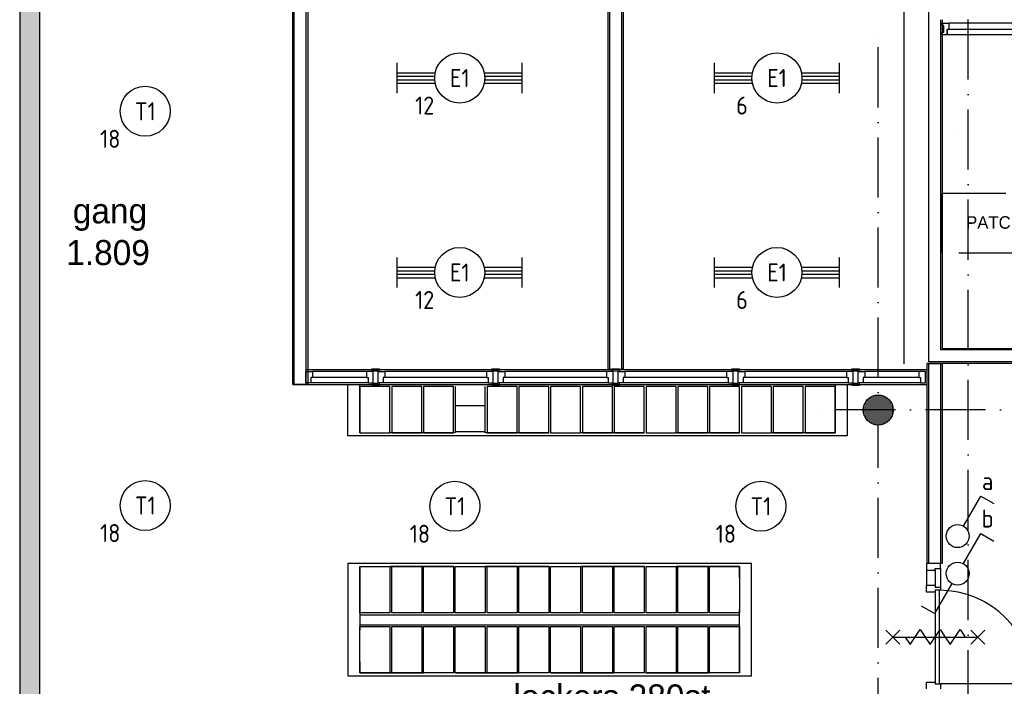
# Model space of a CAD drawing. Header units: millimetres. Extents: x 84333 to 240712, y -2244 to 84291.
# Tile 36 of 87: x 131332 to 141179, y 55016 to 61676. Entities that reach past the tile are written whole.
import ezdxf
from ezdxf.enums import TextEntityAlignment as Align

# ---------------------------------------------------------------- set-up
doc = ezdxf.new("R2010")
doc.units = ezdxf.units.MM
doc.header["$LTSCALE"] = 100
doc.linetypes.add('DASHDOT', pattern=[9, 6, -1.5, 0, -1.5])
doc.linetypes.add('HIDDEN', pattern=[9.525, 6.35, -3.175])
doc.layers.get('0').update_dxf_attribs({"linetype": 'CONTINUOUS'})
for name, color, linetype in [('AFDELING', 4, 'CONTINUOUS'), ('AL$1----_ALGEMEEN', 7, 'CONTINUOUS'), ('AL$7----_STRAMIEN', 1, 'DASHDOT'), ('AL22----_BINNENWAND', 7, 'CONTINUOUS'), ('AL28----_KONSTRUKTIE', 3, 'CONTINUOUS'), ('AL32----_BINNENKOZ', 7, 'CONTINUOUS'), ('AL32----_DRAAIRICHTING', 1, 'CONTINUOUS'), ('AL65----_BEVEILIGING', 7, 'CONTINUOUS'), ('ALXAA---_GEWBETON', 12, 'CONTINUOUS'), ('BL$4----', 7, 'CONTINUOUS'), ('BOUW', 8, 'CONTINUOUS'), ('EB63101-_ATTRIB', 2, 'CONTINUOUS'), ('EB63102-_ATTRIB', 2, 'CONTINUOUS'), ('EL63101-_LICHT-ARM', 3, 'CONTINUOUS'), ('EL63102-_LICHT-SCH', 3, 'CONTINUOUS'), ('EL6441--_DATACOM', 3, 'CONTINUOUS'), ('KABELGGOOT1', 8, 'CONTINUOUS')]:
    doc.layers.add(name, color=color, linetype=linetype)
doc.styles.add('1_8', font='ISO', dxfattribs={"height": 1.8})
doc.styles.add('BURO-025', font='BUROFONT.shx', dxfattribs={"height": 250})
doc.styles.add('TECHNIC', font='technic_.ttf')

# ---------------------------------------------------------------- blocks, each defined once
blk = doc.blocks.new('ES3G00')
at = {"color": 0}
blk.add_circle((0, 0), 2.5, dxfattribs=at)
at = {"color": 0, "style": '1_8'}
for tag, flags, p in [('SCHAK', 8, (3.5, 2.75)), ('A_CODE', 8, (0, 0)), ('GROEP', 8, (-3.5, -2.75)), ('KAST', 9, (3.5, -2.75))]:
    blk.add_attdef(tag, text='', height=1.8, dxfattribs=dict(at, flags=flags)).set_placement(p, align=Align.MIDDLE)
blk = doc.blocks.new('ES3SW')
for points in [[(0.575, 0.996), (2.309, 4), (3.608, 3.25)], [(-0.575, -0.996), (-2.309, -4), (-3.608, -3.25)]]:
    blk.add_lwpolyline(points)
blk.add_circle((0, 0), 1.15)
at = {"style": '1_8'}
for tag, flags, p in [('SCHAK', 8, (3, 5.5)), ('KAST', 9, (-3, 0.5)), ('M_CODE', 9, (0, 0)), ('DOEL', 9, (-3, -2)), ('GROEP', 9, (-3, -4.5))]:
    blk.add_attdef(tag, text='', height=1.8, dxfattribs=dict(at, flags=flags)).set_placement(p, align=Align.MIDDLE_CENTER)
blk = doc.blocks.new('SCHAK')
blk.add_lwpolyline([(0.575, 0.996), (2.309, 4), (3.608, 3.25)])
blk.add_circle((0, 0), 1.15)
at = {"style": '1_8'}
for tag, flags, p in [('SCHAK', 8, (3, 5.5)), ('KAST', 9, (-3, 0.5)), ('M_CODE', 9, (0, 0)), ('DOEL', 9, (-3, -2)), ('GROEP', 9, (-3, -4.5))]:
    blk.add_attdef(tag, text='', height=1.8, dxfattribs=dict(at, flags=flags)).set_placement(p, align=Align.MIDDLE_CENTER)
blk = doc.blocks.new('EJ3T20')
at = {"color": 0}
for p, q in [((-6.25, -1.5), (-6.25, 1.5)), ((6.25, -1.5), (6.25, 1.5)), ((-6.25, 0.525), (-2.444, 0.525)), ((-6.25, 0.175), (-2.494, 0.175)), ((2.444, 0.525), (6.25, 0.525)), ((2.494, 0.175), (6.25, 0.175)), ((-6.25, -0.175), (-2.494, -0.175)), ((-6.25, -0.525), (-2.444, -0.525)), ((2.444, -0.525), (6.25, -0.525)), ((2.494, -0.175), (6.25, -0.175))]:
    blk.add_line(p, q, dxfattribs=at)
blk.add_circle((0, 0), 2.5, dxfattribs=at)
at = {"color": 0, "style": '1_8'}
for tag, flags, p in [('SCHAK', 8, (3.5, 2.75)), ('A_CODE', 8, (0, 0)), ('GROEP', 8, (-3.5, -2.75)), ('KAST', 9, (3.5, -2.75))]:
    blk.add_attdef(tag, text='', height=1.8, dxfattribs=dict(at, flags=flags)).set_placement(p, align=Align.MIDDLE)
blk = doc.blocks.new('A$C13e6995e')
at = {"layer": 'KABELGGOOT1'}
h = blk.add_hatch(dxfattribs=at)
h.set_pattern_fill('DOTS', color=256, scale=20, angle=180, style=0)
h.set_pattern_definition([(180, (39793.956, 199192.698), (-15.875, -31.75), [0, -31.75])])
h.paths.add_polyline_path([(47198.7, 67822.5), (46998.7, 67822.5), (46998.7, 54176.6), (47198.7, 54176.6)])
at = {"layer": 'AL$1----_ALGEMEEN', "color": 8}
for p, q in [((56334.9, 62761.4), (56334.9, 62761.4)), ((50280.9, 59762.7), (50280.9, 60274.7)), ((50280.9, 60274.7), (55272.9, 60274.7)), ((55272.9, 60274.7), (55272.9, 59762.7)), ((50700.9, 60256.7), (50400.9, 60256.7)), ((50400.9, 60256.7), (50400.9, 59792.7)), ((50700.9, 59792.7), (50700.9, 60256.7)), ((51018.9, 60256.7), (50718.9, 60256.7)), ((50718.9, 60256.7), (50718.9, 59792.7)), ((51018.9, 59792.7), (51018.9, 60256.7)), ((51336.9, 60256.7), (51036.9, 60256.7)), ((51036.9, 60256.7), (51036.9, 59792.7)), ((51336.9, 59792.7), (51336.9, 60256.7)), ((51354.9, 60256.7), (51354.9, 59792.7)), ((51654.9, 59792.7), (51654.9, 60256.7)), ((51972.9, 60256.7), (51672.9, 60256.7)), ((51672.9, 60256.7), (51672.9, 59792.7)), ((51972.9, 59792.7), (51972.9, 60256.7)), ((52290.9, 60256.7), (51990.9, 60256.7)), ((51990.9, 60256.7), (51990.9, 59792.7)), ((52290.9, 59792.7), (52290.9, 60256.7)), ((52608.9, 60256.7), (52308.9, 60256.7)), ((52308.9, 60256.7), (52308.9, 59792.7)), ((52608.9, 59792.7), (52608.9, 60256.7)), ((52926.9, 60256.7), (52626.9, 60256.7)), ((52626.9, 60256.7), (52626.9, 59792.7)), ((52926.9, 59792.7), (52926.9, 60256.7)), ((53244.9, 60256.7), (52944.9, 60256.7)), ((52944.9, 60256.7), (52944.9, 59792.7)), ((53244.9, 59792.7), (53244.9, 60256.7)), ((53562.9, 60256.7), (53262.9, 60256.7)), ((53262.9, 60256.7), (53262.9, 59792.7)), ((53562.9, 59792.7), (53562.9, 60256.7)), ((53880.9, 60256.7), (53580.9, 60256.7)), ((53580.9, 60256.7), (53580.9, 59792.7)), ((53880.9, 59792.7), (53880.9, 60256.7)), ((54198.9, 60256.7), (53898.9, 60256.7)), ((53898.9, 60256.7), (53898.9, 59792.7)), ((54198.9, 59792.7), (54198.9, 60256.7)), ((54516.9, 60256.7), (54216.9, 60256.7)), ((54216.9, 60256.7), (54216.9, 59792.7)), ((54516.9, 59792.7), (54516.9, 60256.7)), ((54834.9, 60256.7), (54534.9, 60256.7)), ((54534.9, 60256.7), (54534.9, 59792.7)), ((54834.9, 59792.7), (54834.9, 60256.7)), ((55152.9, 60256.7), (54852.9, 60256.7)), ((54852.9, 60256.7), (54852.9, 59792.7)), ((55152.9, 59792.7), (55152.9, 60256.7)), ((51654.9, 60063.2), (51354.9, 60063.2)), ((50400.9, 59792.7), (50700.9, 59792.7)), ((50718.9, 59792.7), (51018.9, 59792.7)), ((51036.9, 59792.7), (51336.9, 59792.7)), ((51354.9, 59804.7), (51654.9, 59804.7)), ((51672.9, 59792.7), (51972.9, 59792.7)), ((51990.9, 59792.7), (52290.9, 59792.7)), ((52308.9, 59792.7), (52608.9, 59792.7)), ((52626.9, 59792.7), (52926.9, 59792.7)), ((52944.9, 59792.7), (53244.9, 59792.7)), ((53262.9, 59792.7), (53562.9, 59792.7)), ((53580.9, 59792.7), (53880.9, 59792.7)), ((53898.9, 59792.7), (54198.9, 59792.7)), ((54216.9, 59792.7), (54516.9, 59792.7)), ((54534.9, 59792.7), (54834.9, 59792.7)), ((54852.9, 59792.7), (55152.9, 59792.7)), ((55272.9, 59762.7), (50280.9, 59762.7)), ((50280.9, 58486.7), (50280.9, 57362.7)), ((54318.9, 58486.7), (50280.9, 58486.7)), ((50400.9, 57992.7), (50400.9, 58456.7)), ((50400.9, 58456.7), (50700.9, 58456.7)), ((50700.9, 58456.7), (50700.9, 57992.7)), ((50718.9, 57992.7), (50718.9, 58456.7)), ((50718.9, 58456.7), (51018.9, 58456.7)), ((51018.9, 58456.7), (51018.9, 57992.7)), ((51036.9, 57992.7), (51036.9, 58456.7)), ((51036.9, 58456.7), (51336.9, 58456.7)), ((51336.9, 58456.7), (51336.9, 57992.7)), ((51354.9, 57992.7), (51354.9, 58456.7)), ((51354.9, 58456.7), (51654.9, 58456.7)), ((51654.9, 58456.7), (51654.9, 57992.7)), ((51672.9, 57992.7), (51672.9, 58456.7)), ((51672.9, 58456.7), (51972.9, 58456.7)), ((51972.9, 58456.7), (51972.9, 57992.7)), ((51990.9, 57992.7), (51990.9, 58456.7)), ((51990.9, 58456.7), (52290.9, 58456.7)), ((52290.9, 58456.7), (52290.9, 57992.7)), ((52308.9, 57992.7), (52308.9, 58456.7)), ((52308.9, 58456.7), (52608.9, 58456.7)), ((52608.9, 58456.7), (52608.9, 57992.7)), ((52626.9, 57992.7), (52626.9, 58456.7)), ((52626.9, 58456.7), (52926.9, 58456.7)), ((52926.9, 58456.7), (52926.9, 57992.7)), ((52944.9, 57992.7), (52944.9, 58456.7)), ((52944.9, 58456.7), (53244.9, 58456.7)), ((53244.9, 58456.7), (53244.9, 57992.7)), ((53262.9, 57992.7), (53262.9, 58456.7)), ((53262.9, 58456.7), (53562.9, 58456.7)), ((53562.9, 58456.7), (53562.9, 57992.7)), ((53580.9, 57992.7), (53580.9, 58456.7)), ((53580.9, 58456.7), (53880.9, 58456.7)), ((53880.9, 58456.7), (53880.9, 57992.7)), ((53898.9, 57992.7), (53898.9, 58456.7)), ((53898.9, 58456.7), (54198.9, 58456.7)), ((54198.9, 58456.7), (54198.9, 57992.7)), ((54318.9, 57362.7), (54318.9, 58486.7)), ((50700.9, 57992.7), (50400.9, 57992.7)), ((50400.9, 57974.7), (54198.9, 57974.7)), ((51018.9, 57992.7), (50718.9, 57992.7)), ((51336.9, 57992.7), (51036.9, 57992.7)), ((51654.9, 57992.7), (51354.9, 57992.7)), ((51972.9, 57992.7), (51672.9, 57992.7)), ((52290.9, 57992.7), (51990.9, 57992.7)), ((52608.9, 57992.7), (52308.9, 57992.7)), ((52926.9, 57992.7), (52626.9, 57992.7)), ((53244.9, 57992.7), (52944.9, 57992.7)), ((53562.9, 57992.7), (53262.9, 57992.7)), ((53880.9, 57992.7), (53580.9, 57992.7)), ((54198.9, 57992.7), (53898.9, 57992.7)), ((50400.9, 57874.7), (54198.9, 57874.7)), ((50400.9, 57392.7), (50400.9, 57856.7)), ((50400.9, 57856.7), (50700.9, 57856.7)), ((50700.9, 57856.7), (50700.9, 57392.7)), ((50718.9, 57392.7), (50718.9, 57856.7)), ((50718.9, 57856.7), (51018.9, 57856.7)), ((51018.9, 57856.7), (51018.9, 57392.7)), ((51036.9, 57392.7), (51036.9, 57856.7)), ((51036.9, 57856.7), (51336.9, 57856.7)), ((51336.9, 57856.7), (51336.9, 57392.7)), ((51354.9, 57392.7), (51354.9, 57856.7)), ((51354.9, 57856.7), (51654.9, 57856.7)), ((51654.9, 57856.7), (51654.9, 57392.7)), ((51672.9, 57392.7), (51672.9, 57856.7)), ((51672.9, 57856.7), (51972.9, 57856.7)), ((51972.9, 57856.7), (51972.9, 57392.7)), ((51990.9, 57392.7), (51990.9, 57856.7)), ((51990.9, 57856.7), (52290.9, 57856.7)), ((52290.9, 57856.7), (52290.9, 57392.7)), ((52308.9, 57392.7), (52308.9, 57856.7)), ((52308.9, 57856.7), (52608.9, 57856.7)), ((52608.9, 57856.7), (52608.9, 57392.7)), ((52626.9, 57392.7), (52626.9, 57856.7)), ((52626.9, 57856.7), (52926.9, 57856.7)), ((52926.9, 57856.7), (52926.9, 57392.7)), ((52944.9, 57392.7), (52944.9, 57856.7)), ((52944.9, 57856.7), (53244.9, 57856.7)), ((53244.9, 57856.7), (53244.9, 57392.7)), ((53262.9, 57392.7), (53262.9, 57856.7)), ((53262.9, 57856.7), (53562.9, 57856.7)), ((53562.9, 57856.7), (53562.9, 57392.7)), ((53580.9, 57392.7), (53580.9, 57856.7)), ((53580.9, 57856.7), (53880.9, 57856.7)), ((53880.9, 57856.7), (53880.9, 57392.7)), ((53898.9, 57392.7), (53898.9, 57856.7)), ((53898.9, 57856.7), (54198.9, 57856.7)), ((54198.9, 57856.7), (54198.9, 57392.7)), ((50280.9, 57362.7), (54318.9, 57362.7)), ((50700.9, 57392.7), (50400.9, 57392.7)), ((51018.9, 57392.7), (50718.9, 57392.7)), ((51336.9, 57392.7), (51036.9, 57392.7)), ((51654.9, 57392.7), (51354.9, 57392.7)), ((51972.9, 57392.7), (51672.9, 57392.7)), ((52290.9, 57392.7), (51990.9, 57392.7)), ((52608.9, 57392.7), (52308.9, 57392.7)), ((52926.9, 57392.7), (52626.9, 57392.7)), ((53244.9, 57392.7), (52944.9, 57392.7)), ((53562.9, 57392.7), (53262.9, 57392.7)), ((53880.9, 57392.7), (53580.9, 57392.7)), ((54198.9, 57392.7), (53898.9, 57392.7))]:
    blk.add_line(p, q, dxfattribs=at)
at = {"layer": 'AL$1----_ALGEMEEN', "color": 8, "linetype": 'HIDDEN'}
for p, q in [((56224.9, 61586), (56224.9, 62186)), ((56224.9, 62186), (57024.9, 62186)), ((57024.9, 61586), (56224.9, 61586)), ((50400.9, 59792.7), (50400.9, 60274.7)), ((50400.9, 60274.7), (55152.9, 60274.7)), ((55152.9, 60274.7), (55152.9, 59792.7)), ((55152.9, 59792.7), (50400.9, 59792.7)), ((50400.9, 58456.7), (50400.9, 57392.7)), ((54198.9, 58456.7), (50400.9, 58456.7)), ((54198.9, 57392.7), (54198.9, 58456.7)), ((50400.9, 57392.7), (54198.9, 57392.7))]:
    blk.add_line(p, q, dxfattribs=at)
at = {"layer": 'AL$7----_STRAMIEN', "color": 1}
for p, q in [((56484.9, 40820), (56484.9, 79257.4)), ((90860.3, 60023.5), (54905.6, 60023.5))]:
    blk.add_line(p, q, dxfattribs=at)
blk.add_lwpolyline([(55584.9, 23439.7), (55584.9, 63920)], dxfattribs=at)
at = {"layer": 'AL22----_BINNENWAND', "color": 8}
for p, q in [((55844.9, 60481.4), (55844.9, 66590.8)), ((49728.9, 60274.7), (49728.9, 66395)), ((49878.9, 66245), (49878.9, 60274.7)), ((52883.9, 60424.7), (52883.9, 66245)), ((53033.9, 66245), (53033.9, 60424.7)), ((56224.9, 63920.1), (56224.9, 60636)), ((56224.9, 60636), (62626.9, 60636)), ((62776.9, 60486), (56074.9, 60486)), ((56074.9, 58485.7), (56074.9, 60486)), ((56074.9, 60486), (56224.9, 60486)), ((56224.9, 60486), (56224.9, 58485.7)), ((49860.9, 60424.7), (52933.9, 60424.7)), ((53033.9, 60424.7), (52883.9, 60424.7)), ((52984, 60424.7), (56074.9, 60424.7)), ((49728.9, 60274.7), (52933.9, 60274.7)), ((49878.9, 60274.7), (49728.9, 60274.7)), ((52984, 60274.7), (56074.9, 60274.7)), ((56224.9, 58485.7), (56074.9, 58485.7))]:
    blk.add_line(p, q, dxfattribs=at)
at = {"layer": 'AL22----_BINNENWAND', "color": 8, "linetype": 'Continuous'}
for p, q in [((56089.9, 60501), (56089.9, 66595.4)), ((49743.9, 60274.7), (49743.9, 66380)), ((49863.9, 60274.7), (49863.9, 66260)), ((52898.9, 66245), (52898.9, 60424.7)), ((53018.9, 66245), (53018.9, 60424.7)), ((56209.9, 60621), (56209.9, 63920.1)), ((62641.9, 60621), (56209.9, 60621)), ((62761.9, 60501), (56089.9, 60501)), ((56089.9, 58485.7), (56089.9, 60486)), ((56209.9, 58485.7), (56209.9, 60486))]:
    blk.add_line(p, q, dxfattribs=at)
at = {"layer": 'AL28----_KONSTRUKTIE', "color": 8}
blk.add_circle((55584.9, 60020), 150, dxfattribs=at)
at = {"layer": 'AL32----_BINNENKOZ', "color": 8}
for p, q in [((56224.9, 63862), (56224.9, 63884)), ((56224.9, 63884), (56291.9, 63884)), ((56240.9, 63862), (56224.9, 63862)), ((56240.9, 63795), (56240.9, 63862)), ((56274.9, 63770), (56274.9, 63821)), ((56291.9, 63821), (56274.9, 63821)), ((56274.9, 63821), (56274.9, 63770)), ((56291.9, 63884), (56291.9, 63821)), ((57192.4, 63821), (56291.9, 63821)), ((57192.4, 63884), (56291.9, 63884)), ((56224.9, 63770), (56224.9, 63795)), ((56224.9, 63795), (56240.9, 63795)), ((56274.9, 63770), (56224.9, 63770)), ((57209.4, 63770), (56274.9, 63770)), ((49860.9, 60292.7), (49860.9, 60406.7)), ((49860.9, 60406.7), (49927.9, 60406.7)), ((49927.9, 60406.7), (49927.9, 60343.7)), ((50466.9, 60406.7), (49927.9, 60406.7)), ((50533.9, 60406.7), (50466.9, 60406.7)), ((50466.9, 60406.7), (50466.9, 60343.7)), ((50521.4, 60412.2), (50521.4, 60430.2)), ((50521.4, 60430.2), (50584, 60430.2)), ((50533.9, 60412.2), (50521.4, 60412.2)), ((50533.9, 60406.7), (50533.9, 60412.2)), ((50533.9, 60412.2), (50584, 60412.2)), ((50533.9, 60292.7), (50533.9, 60406.7)), ((50583.9, 60292.7), (50583.9, 60406.7)), ((50583.9, 60406.7), (50650.9, 60406.7)), ((50584, 60430.2), (50596.5, 60430.2)), ((50584, 60412.2), (50584, 60406.7)), ((50596.5, 60430.2), (50596.5, 60412.2)), ((50650.9, 60406.7), (50650.9, 60343.7)), ((51666.9, 60406.7), (50650.9, 60406.7)), ((51733.9, 60406.7), (51666.9, 60406.7)), ((51666.9, 60406.7), (51666.9, 60343.7)), ((51721.4, 60412.2), (51721.4, 60430.2)), ((51721.4, 60430.2), (51784, 60430.2)), ((51733.9, 60412.2), (51721.4, 60412.2)), ((51733.9, 60406.7), (51733.9, 60412.2)), ((51733.9, 60412.2), (51784, 60412.2)), ((51733.9, 60292.7), (51733.9, 60406.7)), ((51783.9, 60292.7), (51783.9, 60406.7)), ((51783.9, 60406.7), (51850.9, 60406.7)), ((51784, 60430.2), (51796.5, 60430.2)), ((51784, 60412.2), (51784, 60406.7)), ((51796.5, 60430.2), (51796.5, 60412.2)), ((52866.9, 60406.7), (51850.9, 60406.7)), ((51850.9, 60406.7), (51850.9, 60343.7)), ((52933.9, 60406.7), (52866.9, 60406.7)), ((52866.9, 60406.7), (52866.9, 60343.7)), ((52921.4, 60412.2), (52921.4, 60430.2)), ((52921.4, 60430.2), (52984, 60430.2)), ((52933.9, 60412.2), (52921.4, 60412.2)), ((52933.9, 60406.7), (52933.9, 60412.2)), ((52933.9, 60412.2), (52984, 60412.2)), ((52933.9, 60292.7), (52933.9, 60406.7)), ((52984, 60430.2), (52996.5, 60430.2)), ((52984, 60412.2), (52984, 60406.7)), ((52984, 60292.7), (52984, 60406.7)), ((52984, 60406.7), (53051, 60406.7)), ((52996.5, 60430.2), (52996.5, 60412.2)), ((53051, 60406.7), (53051, 60343.7)), ((54067, 60406.7), (53051, 60406.7)), ((54134, 60406.7), (54067, 60406.7)), ((54067, 60406.7), (54067, 60343.7)), ((54121.5, 60412.2), (54121.5, 60430.2)), ((54121.5, 60430.2), (54184, 60430.2)), ((54134, 60412.2), (54121.5, 60412.2)), ((54134, 60406.7), (54134, 60412.2)), ((54134, 60412.2), (54184, 60412.2)), ((54134, 60292.7), (54134, 60406.7)), ((54184, 60430.2), (54196.5, 60430.2)), ((54184, 60412.2), (54184, 60406.7)), ((54184, 60292.7), (54184, 60406.7)), ((54184, 60406.7), (54251, 60406.7)), ((54196.5, 60430.2), (54196.5, 60412.2)), ((55267, 60406.7), (54251, 60406.7)), ((54251, 60406.7), (54251, 60343.7)), ((55334, 60406.7), (55267, 60406.7)), ((55267, 60406.7), (55267, 60343.7)), ((55321.5, 60412.2), (55321.5, 60430.2)), ((55321.5, 60430.2), (55384, 60430.2)), ((55334, 60412.2), (55321.5, 60412.2)), ((55334, 60406.7), (55334, 60412.2)), ((55334, 60412.2), (55384, 60412.2)), ((55334, 60292.7), (55334, 60406.7)), ((55384, 60430.2), (55396.5, 60430.2)), ((55384, 60412.2), (55384, 60406.7)), ((55384, 60292.7), (55384, 60406.7)), ((55384, 60406.7), (55451, 60406.7)), ((55396.5, 60430.2), (55396.5, 60412.2)), ((55451, 60406.7), (55451, 60343.7)), ((55990, 60406.7), (55451, 60406.7)), ((56057, 60406.7), (55990, 60406.7)), ((55990, 60406.7), (55990, 60343.7)), ((56057, 60292.7), (56057, 60406.7)), ((49910.9, 60292.7), (49860.9, 60292.7)), ((49927.9, 60343.7), (49910.9, 60343.7)), ((49910.9, 60343.7), (49910.9, 60292.7)), ((50483.9, 60292.7), (49910.9, 60292.7)), ((50466.9, 60343.7), (49927.9, 60343.7)), ((50466.9, 60343.7), (50483.9, 60343.7)), ((50483.9, 60343.7), (50483.9, 60292.7)), ((50483.9, 60292.7), (50533.9, 60292.7)), ((50533.9, 60287.2), (50521.4, 60287.2)), ((50521.4, 60287.2), (50521.4, 60269.2)), ((50521.4, 60269.2), (50584, 60269.2)), ((50533.9, 60292.7), (50533.9, 60287.2)), ((50533.9, 60287.2), (50584, 60287.2)), ((50633.9, 60292.7), (50583.9, 60292.7)), ((50584, 60287.2), (50584, 60292.7)), ((50584, 60269.2), (50596.5, 60269.2)), ((50596.5, 60269.2), (50596.5, 60287.2)), ((50650.9, 60343.7), (50633.9, 60343.7)), ((50633.9, 60343.7), (50633.9, 60292.7)), ((51683.9, 60292.7), (50633.9, 60292.7)), ((51666.9, 60343.7), (50650.9, 60343.7)), ((51666.9, 60343.7), (51683.9, 60343.7)), ((51683.9, 60343.7), (51683.9, 60292.7)), ((51683.9, 60292.7), (51733.9, 60292.7)), ((51733.9, 60287.2), (51721.4, 60287.2)), ((51721.4, 60287.2), (51721.4, 60269.2)), ((51721.4, 60269.2), (51784, 60269.2)), ((51733.9, 60292.7), (51733.9, 60287.2)), ((51733.9, 60287.2), (51784, 60287.2)), ((51833.9, 60292.7), (51783.9, 60292.7)), ((51784, 60287.2), (51784, 60292.7)), ((51784, 60269.2), (51796.5, 60269.2)), ((51796.5, 60269.2), (51796.5, 60287.2)), ((51850.9, 60343.7), (51833.9, 60343.7)), ((51833.9, 60343.7), (51833.9, 60292.7)), ((52883.9, 60292.7), (51833.9, 60292.7)), ((52866.9, 60343.7), (51850.9, 60343.7)), ((52866.9, 60343.7), (52883.9, 60343.7)), ((52883.9, 60343.7), (52883.9, 60292.7)), ((52883.9, 60292.7), (52933.9, 60292.7)), ((52933.9, 60287.2), (52921.4, 60287.2)), ((52921.4, 60287.2), (52921.4, 60269.2)), ((52921.4, 60269.2), (52984, 60269.2)), ((52933.9, 60292.7), (52933.9, 60287.2)), ((52933.9, 60287.2), (52984, 60287.2)), ((53034, 60292.7), (52984, 60292.7)), ((52984, 60287.2), (52984, 60292.7)), ((52984, 60269.2), (52996.5, 60269.2)), ((52996.5, 60269.2), (52996.5, 60287.2)), ((53051, 60343.7), (53034, 60343.7)), ((53034, 60343.7), (53034, 60292.7)), ((54084, 60292.7), (53034, 60292.7)), ((54067, 60343.7), (53051, 60343.7)), ((54067, 60343.7), (54084, 60343.7)), ((54084, 60343.7), (54084, 60292.7)), ((54084, 60292.7), (54134, 60292.7)), ((54134, 60287.2), (54121.5, 60287.2)), ((54121.5, 60287.2), (54121.5, 60269.2)), ((54121.5, 60269.2), (54184, 60269.2)), ((54134, 60292.7), (54134, 60287.2)), ((54134, 60287.2), (54184, 60287.2)), ((54184, 60287.2), (54184, 60292.7)), ((54234, 60292.7), (54184, 60292.7)), ((54184, 60269.2), (54196.5, 60269.2)), ((54196.5, 60269.2), (54196.5, 60287.2)), ((54251, 60343.7), (54234, 60343.7)), ((54234, 60343.7), (54234, 60292.7)), ((55284, 60292.7), (54234, 60292.7)), ((55267, 60343.7), (54251, 60343.7)), ((55267, 60343.7), (55284, 60343.7)), ((55284, 60343.7), (55284, 60292.7)), ((55284, 60292.7), (55334, 60292.7)), ((55334, 60287.2), (55321.5, 60287.2)), ((55321.5, 60287.2), (55321.5, 60269.2)), ((55321.5, 60269.2), (55384, 60269.2)), ((55334, 60292.7), (55334, 60287.2)), ((55334, 60287.2), (55384, 60287.2)), ((55384, 60287.2), (55384, 60292.7)), ((55434, 60292.7), (55384, 60292.7)), ((55384, 60269.2), (55396.5, 60269.2)), ((55396.5, 60269.2), (55396.5, 60287.2)), ((55451, 60343.7), (55434, 60343.7)), ((55434, 60343.7), (55434, 60292.7)), ((56007, 60292.7), (55434, 60292.7)), ((55990, 60343.7), (55451, 60343.7)), ((55990, 60343.7), (56007, 60343.7)), ((56007, 60343.7), (56007, 60292.7)), ((56007, 60292.7), (56057, 60292.7)), ((56206.9, 58485.7), (56067.9, 58485.7)), ((56067.9, 58485.7), (56067.9, 58418.7)), ((56067.9, 58418.7), (56155.9, 58418.7)), ((56067.9, 58418.7), (56067.9, 58268.7)), ((56155.9, 58418.7), (56155.9, 58435.7)), ((56155.9, 58435.7), (56206.9, 58435.7)), ((56155.9, 58418.7), (56155.9, 58268.7)), ((56206.9, 58435.7), (56206.9, 58485.7)), ((56206.9, 58435.7), (56206.9, 58251.7)), ((56067.9, 58201.7), (56067.9, 58268.7)), ((56067.9, 58268.7), (56155.9, 58268.7)), ((56155.9, 58201.7), (56067.9, 58201.7)), ((56155.9, 58268.7), (56155.9, 58251.7)), ((56155.9, 58251.7), (56206.9, 58251.7)), ((56155.9, 58218.7), (56155.9, 57284.7)), ((56206.9, 58218.7), (56155.9, 58218.7)), ((56155.9, 58218.7), (56155.9, 58201.7)), ((56195.9, 58218.7), (56195.9, 57284.7)), ((56206.9, 58251.7), (56206.9, 58218.7)), ((56206.9, 58251.7), (56206.9, 58218.7)), ((56067.9, 57234.7), (56067.9, 57301.7)), ((56067.9, 57301.7), (56155.9, 57301.7)), ((56155.9, 57301.7), (56155.9, 57284.7)), ((56155.9, 57284.7), (56206.9, 57284.7)), ((56206.9, 57284.7), (56206.9, 57234.7))]:
    blk.add_line(p, q, dxfattribs=at)
at = {"layer": 'AL32----_DRAAIRICHTING', "color": 8}
blk.add_line((57129.9, 57284.7), (56195.9, 57284.7), dxfattribs=at)
blk.add_arc((56195.9, 57284.7), 934, 0, 90, dxfattribs=at)
at = {"layer": 'AL65----_BEVEILIGING', "color": 8, "linetype": 'Continuous'}
for points in [[(55660.9, 57681.7), (55800.9, 57821.7)], [(55660.9, 57821.7), (55800.9, 57681.7)], [(55855.9, 57751.7), (55905.9, 57676.7), (56005.9, 57826.7), (56055.9, 57751.7)], [(56055.9, 57751.7), (56105.9, 57676.7), (56205.9, 57826.7), (56255.9, 57751.7)], [(56255.9, 57751.7), (56305.9, 57676.7), (56405.9, 57826.7), (56455.9, 57751.7)], [(56510.9, 57681.7), (56650.9, 57821.7)], [(56510.9, 57821.7), (56650.9, 57681.7)], [(55730.9, 57751.7), (56580.9, 57751.7)]]:
    blk.add_lwpolyline(points, dxfattribs=at)
at = {"layer": 'ALXAA---_GEWBETON', "color": 8}
for p, q in [((55564.9, 59871.4), (55564.9, 60168.7)), ((55584.9, 59870), (55584.9, 60170)), ((55604.9, 59871.4), (55604.9, 60168.7)), ((55444.9, 59966.2), (55444.9, 60073.9)), ((55464.9, 59930), (55464.9, 60110)), ((55484.9, 59908.2), (55484.9, 60131.8)), ((55504.9, 59893.1), (55504.9, 60146.9)), ((55524.9, 59882.6), (55524.9, 60157.5)), ((55544.9, 59875.5), (55544.9, 60164.6)), ((55624.9, 59875.5), (55624.9, 60164.6)), ((55644.9, 59882.6), (55644.9, 60157.5)), ((55664.9, 59893.1), (55664.9, 60146.9)), ((55684.9, 59908.2), (55684.9, 60131.8)), ((55704.9, 59930), (55704.9, 60110)), ((55724.9, 59966.2), (55724.9, 60073.9))]:
    blk.add_line(p, q, dxfattribs=at)
at = {"layer": 'KABELGGOOT1'}
for p, q in [((46998.6, 68022.5, 3650), (46998.8, 44905.4, 3650)), ((47198.7, 54171.8, 3650), (47198.7, 67748.1, 3650))]:
    blk.add_line(p, q, dxfattribs=at)
at = {"layer": 'AFDELING', "color": 8, "style": 'TECHNIC'}
for p in [(92219.2, 54467.7), (58038, 41625.4), (88107.6, 41443.8)]:
    blk.add_attdef('VIDE', text='', height=500, dxfattribs=at).set_placement(p, align=Align.CENTER)
blk.add_attdef('VIDE', text='', height=500, rotation=90, dxfattribs=at).set_placement((75128.7, 25766.1), align=Align.CENTER)
at = {"layer": 'BL$4----', "color": 8, "style": 'BURO-025'}
blk.add_text('PATCHKASTEN', height=125, dxfattribs=at).set_placement((56464.1, 61831.8))
at = {"layer": 'BOUW', "style": 'BURO-025'}
for s, p in [('gang', (47529.5, 61885.3)), ('1.809', (47464.1, 61468.6)), ('lockers 280st', (51936.8, 57028.3))]:
    blk.add_text(s, height=250, dxfattribs=at).set_placement(p)

msp = doc.modelspace()

# ---------------------------------------------------------------- block references
at = {"layer": 'EL63101-_LICHT-ARM'}
ref = msp.add_blockref('EJ3T20', (135732, 61093.4, 3500), dxfattribs=dict(at, xscale=100, yscale=100, zscale=100))
ref.add_attrib('A_CODE', 'E1', dxfattribs={"layer": 'EB63101-_ATTRIB', "color": 1, "height": 180, "style": '1_8', "flags": 8}).set_placement((135732, 61093.4, 3500), align=Align.MIDDLE)
ref.add_attrib('GROEP', '12', dxfattribs={"layer": 'EB63101-_ATTRIB', "color": 1, "height": 180, "style": '1_8', "flags": 8}).set_placement((135382, 60818.4, 3500), align=Align.MIDDLE)
ref = msp.add_blockref('EJ3T20', (138905.4, 61093.4, 3500), dxfattribs=dict(at, xscale=100, yscale=100, zscale=100))
ref.add_attrib('A_CODE', 'E1', dxfattribs={"layer": 'EB63101-_ATTRIB', "color": 1, "height": 180, "style": '1_8', "flags": 8}).set_placement((138905.4, 61093.4, 3500), align=Align.MIDDLE)
ref.add_attrib('GROEP', '6', dxfattribs={"layer": 'EB63101-_ATTRIB', "color": 1, "height": 180, "style": '1_8', "flags": 8}).set_placement((138555.4, 60818.4, 3500), align=Align.MIDDLE)
ref = msp.add_blockref('ES3G00', (132587.2, 60761), dxfattribs=dict(at, xscale=100, yscale=100, zscale=100))
ref.add_attrib('A_CODE', 'T1', dxfattribs={"layer": 'EB63101-_ATTRIB', "color": 1, "height": 180, "style": '1_8', "flags": 8}).set_placement((132587.2, 60761), align=Align.MIDDLE)
ref.add_attrib('GROEP', '18', dxfattribs={"layer": 'EB63101-_ATTRIB', "color": 1, "height": 180, "style": '1_8', "flags": 8}).set_placement((132237.2, 60486), align=Align.MIDDLE)
ref = msp.add_blockref('EJ3T20', (135732, 59150.4, 3500), dxfattribs=dict(at, xscale=100, yscale=100, zscale=100))
ref.add_attrib('A_CODE', 'E1', dxfattribs={"layer": 'EB63101-_ATTRIB', "color": 1, "height": 180, "style": '1_8', "flags": 8}).set_placement((135732, 59150.4, 3500), align=Align.MIDDLE)
ref.add_attrib('GROEP', '12', dxfattribs={"layer": 'EB63101-_ATTRIB', "color": 1, "height": 180, "style": '1_8', "flags": 8}).set_placement((135382, 58875.4, 3500), align=Align.MIDDLE)
ref = msp.add_blockref('EJ3T20', (138905.4, 59150.4, 3500), dxfattribs=dict(at, xscale=100, yscale=100, zscale=100))
ref.add_attrib('A_CODE', 'E1', dxfattribs={"layer": 'EB63101-_ATTRIB', "color": 1, "height": 180, "style": '1_8', "flags": 8}).set_placement((138905.4, 59150.4, 3500), align=Align.MIDDLE)
ref.add_attrib('GROEP', '6', dxfattribs={"layer": 'EB63101-_ATTRIB', "color": 1, "height": 180, "style": '1_8', "flags": 8}).set_placement((138555.4, 58875.4, 3500), align=Align.MIDDLE)
ref = msp.add_blockref('ES3G00', (132587.2, 56821.8), dxfattribs=dict(at, xscale=100, yscale=100, zscale=100))
ref.add_attrib('A_CODE', 'T1', dxfattribs={"layer": 'EB63101-_ATTRIB', "color": 1, "height": 180, "style": '1_8', "flags": 8}).set_placement((132587.2, 56821.8), align=Align.MIDDLE)
ref.add_attrib('GROEP', '18', dxfattribs={"layer": 'EB63101-_ATTRIB', "color": 1, "height": 180, "style": '1_8', "flags": 8}).set_placement((132237.2, 56546.8), align=Align.MIDDLE)
ref = msp.add_blockref('ES3G00', (135684.1, 56814.6, 3500), dxfattribs=dict(at, xscale=100, yscale=100, zscale=100))
ref.add_attrib('A_CODE', 'T1', dxfattribs={"layer": 'EB63101-_ATTRIB', "color": 1, "height": 180, "style": '1_8', "flags": 8}).set_placement((135684.1, 56814.6, 3500), align=Align.MIDDLE)
ref.add_attrib('GROEP', '18', dxfattribs={"layer": 'EB63101-_ATTRIB', "color": 1, "height": 180, "style": '1_8', "flags": 8}).set_placement((135334.1, 56539.6, 3500), align=Align.MIDDLE)
ref = msp.add_blockref('ES3G00', (138744.3, 56814.6, 3500), dxfattribs=dict(at, xscale=100, yscale=100, zscale=100))
ref.add_attrib('A_CODE', 'T1', dxfattribs={"layer": 'EB63101-_ATTRIB', "color": 1, "height": 180, "style": '1_8', "flags": 8}).set_placement((138744.3, 56814.6, 3500), align=Align.MIDDLE)
ref.add_attrib('GROEP', '18', dxfattribs={"layer": 'EB63101-_ATTRIB', "color": 1, "height": 180, "style": '1_8', "flags": 8}).set_placement((138394.3, 56539.6, 3500), align=Align.MIDDLE)
at = {"layer": 'EL63102-_LICHT-SCH'}
ref = msp.add_blockref('SCHAK', (140712.2, 56516.2, 1050), dxfattribs=dict(at, xscale=100, yscale=100, zscale=100))
ref.add_attrib('SCHAK', 'a', dxfattribs={"layer": 'EB63102-_ATTRIB', "color": 1, "height": 180, "style": '1_8', "flags": 8}).set_placement((141012.2, 57066.2, 1050), align=Align.MIDDLE_CENTER)
ref = msp.add_blockref('ES3SW', (140712.2, 56141.2, 1050), dxfattribs=dict(at, xscale=100, yscale=100, zscale=100))
ref.add_attrib('SCHAK', 'b', dxfattribs={"layer": 'EB63102-_ATTRIB', "color": 1, "height": 180, "style": '1_8', "flags": 8}).set_placement((141012.2, 56691.2, 1050), align=Align.MIDDLE_CENTER)
at = {"layer": 'EL6441--_DATACOM'}
msp.add_blockref('A$C13e6995e', (84333, -2244.2), dxfattribs=at)

doc.saveas('drawing.dxf')
